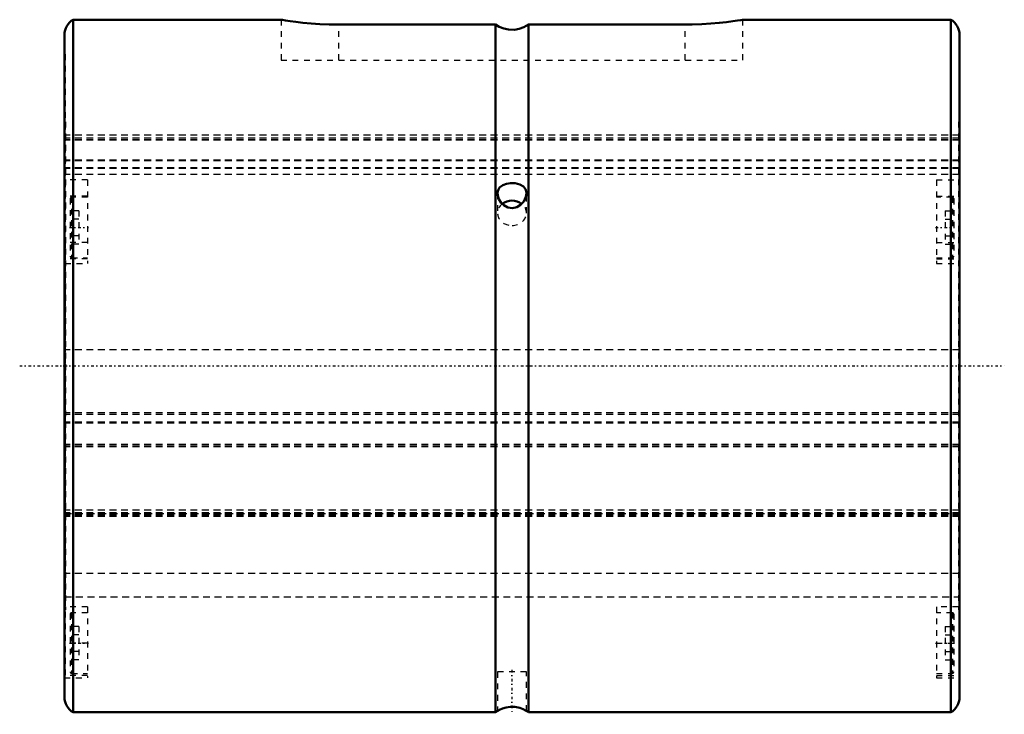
# Model space of a CAD drawing. Header units: millimetres. Extents: x -8 to 163, y -60 to 60.
import ezdxf

# ---------------------------------------------------------------- set-up
doc = ezdxf.new("R2010")
doc.units = ezdxf.units.MM
doc.linetypes.add('Center', pattern=[1.5, 0.45, -0.5, 0.05, -0.5])
doc.linetypes.add('Dashed', pattern=[2, 1, -1])
for name, color, linetype, lineweight in [('2d ConnectionPoints', 7, 'Continuous', 50), ('AM_0', 7, 'Continuous', 50), ('AM_7', 7, 'Center', 25), ('AM_9', 6, 'Dashed', 25)]:
    doc.layers.add(name, color=color, linetype=linetype, lineweight=lineweight)

# ---------------------------------------------------------------- blocks, each defined once
blk = doc.blocks.new('1_80L_cylinder_0_in_SLS80L1155_00__0')
at = {"layer": 'AM_0'}
for p, q in [((37.53, 60), (1.5, 60)), ((1.5, 60), (1.5, -60)), ((153.5, 60), (117.47, 60)), ((153.5, 60), (153.5, -60)), ((74.64, 59.16), (47.5, 59.16)), ((74.64, 59.16), (74.64, -60)), ((80.36, 59.16), (80.36, -60)), ((107.5, 59.16), (80.36, 59.16)), ((0, 57.4), (0, -57.4)), ((155, 57.4), (155, -57.4)), ((1.5, -60), (74.64, -60)), ((80.36, -60), (153.5, -60))]:
    blk.add_line(p, q, dxfattribs=at)
for points in [[(47.5, 59.16), (45.86, 59.18), (44.22, 59.25), (42.71, 59.35), (41.3, 59.48), (40.09, 59.62), (39.06, 59.76), (38.29, 59.87), (37.76, 59.96), (37.52, 60), (37.5, 60)], [(117.5, 60), (117.44, 59.99), (117.13, 59.94), (116.54, 59.85), (115.72, 59.73), (114.64, 59.59), (113.38, 59.45), (111.92, 59.33), (110.37, 59.23), (108.68, 59.17), (107.5, 59.16)], [(80.36, 59.16), (79.55, 58.69), (78.75, 58.41), (77.92, 58.27), (76.9, 58.29), (76.08, 58.46), (75.3, 58.77), (74.64, 59.16)], [(80, 29.89), (79.99, 30.05), (79.83, 30.61), (79.48, 31.07), (78.87, 31.44), (78.05, 31.65), (77.24, 31.68), (76.53, 31.57), (75.89, 31.32), (75.35, 30.9), (75.16, 30.6), (75.04, 30.27), (75, 29.88)], [(75, 29.88), (75.03, 29.57), (75.22, 28.92), (75.63, 28.28), (76.1, 27.84)], [(76.1, 27.84), (76.8, 27.47), (77.6, 27.36), (78.33, 27.52), (78.98, 27.9), (79.54, 28.51), (79.92, 29.31), (80, 29.89)], [(80, -59.77), (79.99, -59.76), (79.82, -59.67), (79.45, -59.48), (78.83, -59.24), (78.01, -59.08), (77.2, -59.06), (76.49, -59.16), (75.86, -59.35), (75.33, -59.58), (75.15, -59.68), (75.03, -59.75), (75, -59.77)]]:
    blk.add_lwpolyline(points, dxfattribs=at)
for centre, radius, start, end in [((3, 57.4), 3, 120, 180), ((152, 57.4), 3, 360, 60), ((3, -57.4), 3, 180, 240), ((152, -57.4), 3, 300, 0), ((77.5, -64.1), 5, 119.5565, 124.8898), ((77.5, -64.1), 5, 55.1102, 60.372)]:
    blk.add_arc(centre, radius, start, end, dxfattribs=at)
blk.add_ellipse((77.5, 26.5), major_axis=(2.5, 0), ratio=0.866025, start_param=0.83841, end_param=2.306843, dxfattribs=at)
at = {"layer": 'AM_7'}
for p, q in [((0.85, 24), (4.15, 24)), ((150.85, 24), (154.15, 24)), ((-7.75, 0), (162.75, 0)), ((0.85, -48), (4.15, -48)), ((150.85, -48), (154.15, -48)), ((77.5, -52.65), (77.5, -60.35))]:
    blk.add_line(p, q, dxfattribs=at)
at = {"layer": 'AM_9'}
for p, q in [((37.5, 60), (37.5, 53)), ((117.5, 53), (117.5, 60)), ((47.5, 53), (47.5, 59.16)), ((107.5, 53), (107.5, 59.16)), ((0.1, 54), (0, 54)), ((0.1, 54), (0.1, 23.2)), ((37.5, 53), (117.5, 53)), ((155, 54), (154.9, 54)), ((154.9, 54), (154.9, 23.2)), ((0.2, 42.3), (0.1, 42.3)), ((0.2, 41.55), (0.1, 41.55)), ((0.2, 42.3), (0.2, -42.23)), ((154.9, 42.3), (154.8, 42.3)), ((154.8, 42.3), (154.8, -42.23)), ((154.8, 41.55), (154.9, 41.55)), ((154.8, 40), (0.2, 40)), ((154.8, 39.45), (0.2, 39.45)), ((154.8, 39.21), (0.2, 39.21)), ((154.8, 39.1), (0.2, 39.1)), ((0.2, 36.43), (0.1, 36.43)), ((154.8, 36.43), (154.9, 36.43)), ((0.2, 35.41), (0.1, 35.41)), ((154.8, 35.65), (0.2, 35.65)), ((154.8, 35.54), (0.2, 35.54)), ((154.8, 34.34), (0.2, 34.34)), ((154.8, 34.22), (0.2, 34.22)), ((154.8, 35.41), (154.9, 35.41)), ((154.8, 33.17), (0.2, 33.17)), ((4, 32.23), (0.1, 32.23)), ((4, 32.23), (4, 17.75)), ((151, 32.23), (151, 17.75)), ((151, 32.23), (154.9, 32.23)), ((4, 29.41), (0.1, 29.41)), ((1, 29), (1, 19)), ((4, 29.25), (1.25, 29.25)), ((1.25, 29.25), (1.25, 18.75)), ((75, 29.88), (75, 26.5)), ((80, 26.5), (80, 29.88)), ((151, 29.41), (154.9, 29.41)), ((153.75, 29.25), (151, 29.25)), ((153.75, 29.25), (153.75, 18.75)), ((154, 29), (154, 19)), ((76.44, 27.62), (75.83, 28.07)), ((2.5, 26.89), (1, 26.89)), ((2.5, 26.89), (2.5, 21.11)), ((152.5, 26.89), (154, 26.89)), ((152.5, 26.89), (152.5, 21.11)), ((2.5, 25.44), (1, 25.44)), ((152.5, 25.44), (154, 25.44)), ((0.1, 23.2), (0.2, 23.2)), ((2.5, 22.56), (1, 22.56)), ((152.5, 22.56), (154, 22.56)), ((154.8, 23.2), (154.9, 23.2)), ((0.1, 21.41), (0.1, -53.64)), ((4, 21.41), (0.1, 21.41)), ((2.5, 21.11), (1, 21.11)), ((151, 21.41), (154.9, 21.41)), ((152.5, 21.11), (154, 21.11)), ((154.9, 21.41), (154.9, -53.64)), ((0.2, 19.03), (0.1, 19.03)), ((154.8, 19.03), (154.9, 19.03)), ((4, 18.59), (0.1, 18.59)), ((0.1, 17.75), (4, 17.75)), ((1.25, 18.75), (4, 18.75)), ((151, 18.75), (153.75, 18.75)), ((151, 18.59), (154.9, 18.59)), ((151, 17.75), (154.9, 17.75)), ((0.2, 2.34), (0.1, 2.34)), ((154.8, 2.78), (0.2, 2.78)), ((154.8, 2.34), (154.9, 2.34)), ((0.2, -8.26), (0.1, -8.26)), ((154.8, -8.13), (0.2, -8.13)), ((154.8, -8.38), (0.2, -8.38)), ((154.8, -8.26), (154.9, -8.26)), ((154.8, -9.71), (0.2, -9.71)), ((154.8, -9.88), (0.2, -9.88)), ((154.8, -13.62), (0.2, -13.62)), ((0.2, -13.93), (0.1, -13.93)), ((154.8, -13.69), (0.2, -13.69)), ((154.8, -13.99), (0.2, -13.99)), ((154.8, -13.93), (154.9, -13.93)), ((154.8, -24.97), (0.2, -24.97)), ((154.8, -25.46), (0.2, -25.46)), ((154.8, -25.48), (0.2, -25.48)), ((154.8, -25.53), (0.2, -25.53)), ((0.2, -25.54), (154.8, -25.54)), ((154.8, -25.77), (0.2, -25.77)), ((154.8, -25.83), (0.2, -25.83)), ((154.8, -25.96), (0.2, -25.96)), ((154.8, -26.09), (0.2, -26.09)), ((0.2, -27.63), (0.1, -27.63)), ((0.2, -28.17), (0.1, -28.17)), ((154.8, -27.63), (154.9, -27.63)), ((154.8, -28.17), (154.9, -28.17)), ((154.8, -35.95), (0.2, -35.95)), ((0.2, -37.74), (0.1, -37.74)), ((154.8, -37.74), (154.9, -37.74)), ((0.2, -40), (154.8, -40)), ((0.2, -42.23), (0.1, -42.23)), ((4, -41.75), (0.2, -41.75)), ((4, -41.75), (4, -54)), ((154.8, -41.75), (151, -41.75)), ((151, -41.75), (151, -54)), ((154.8, -42.23), (154.9, -42.23)), ((1, -43), (1, -53)), ((4, -42.75), (1.25, -42.75)), ((1.25, -42.75), (1.25, -53.25)), ((153.75, -42.75), (151, -42.75)), ((153.75, -42.75), (153.75, -53.25)), ((154, -43), (154, -53)), ((2.5, -45.11), (1, -45.11)), ((2.5, -45.11), (2.5, -50.89)), ((152.5, -45.11), (154, -45.11)), ((152.5, -45.11), (152.5, -50.89)), ((2.5, -46.56), (1, -46.56)), ((152.5, -46.56), (154, -46.56)), ((4, -48), (0.1, -48)), ((2.5, -49.44), (1, -49.44)), ((151, -48), (154.9, -48)), ((152.5, -49.44), (154, -49.44)), ((2.5, -50.89), (1, -50.89)), ((152.5, -50.89), (154, -50.89)), ((0, -54), (4, -54)), ((4, -53.64), (0.1, -53.64)), ((1.25, -53.25), (4, -53.25)), ((75, -53), (75, -59.75)), ((80, -53), (75, -53)), ((80, -59.75), (80, -53)), ((151, -53.25), (153.75, -53.25)), ((151, -53.64), (154.9, -53.64)), ((151, -54), (155, -54))]:
    blk.add_line(p, q, dxfattribs=at)
blk.add_lwpolyline([(75.02, 29.61), (75.01, 29.68), (75, 29.88)], dxfattribs=at)
for centre, start, end in [((1.25, 29), 90, 180), ((153.75, 29), 0, 90), ((1.25, 19), 180, 270), ((153.75, 19), 270, 360), ((1.25, -43), 90, 180), ((153.75, -43), 0, 90), ((1.25, -53), 180, 270), ((153.75, -53), 270, 360)]:
    blk.add_arc(centre, 0.25, start, end, dxfattribs=at)
for start_param, end_param in [(2.306843, 4.712389), (0, 0.83841), (4.712389, 6.283185)]:
    blk.add_ellipse((77.5, 26.5), major_axis=(2.5, 0), ratio=0.866025, start_param=start_param, end_param=end_param, dxfattribs=at)
blk = doc.blocks.new('2_80_L155__0_in_SLS80L1155_00__0')
at = {"layer": 'AM_9'}
for p, q in [((155, 40), (0, 40)), ((155, 39.45), (0, 39.45)), ((155, 39.21), (0, 39.21)), ((155, 39.1), (0, 39.1)), ((155, 35.65), (0, 35.65)), ((155, 35.54), (0, 35.54)), ((155, 34.34), (0, 34.34)), ((155, 34.22), (0, 34.22)), ((155, 33.17), (0, 33.17)), ((155, 2.78), (0, 2.78)), ((155, -8.13), (0, -8.13)), ((155, -8.38), (0, -8.38)), ((155, -9.71), (0, -9.71)), ((155, -9.88), (0, -9.88)), ((155, -13.62), (0, -13.62)), ((155, -13.69), (0, -13.69)), ((155, -13.99), (0, -13.99)), ((155, -24.97), (0, -24.97)), ((155, -25.46), (0, -25.46)), ((155, -25.48), (0, -25.48)), ((155, -25.53), (0, -25.53)), ((0, -25.54), (155, -25.54)), ((155, -25.77), (0, -25.77)), ((155, -25.83), (0, -25.83)), ((155, -25.96), (0, -25.96)), ((155, -26.09), (0, -26.09)), ((155, -35.95), (0, -35.95)), ((0, -40), (155, -40))]:
    blk.add_line(p, q, dxfattribs=at)

msp = doc.modelspace()

# ---------------------------------------------------------------- linework, layer by layer
at = {"layer": '2d ConnectionPoints'}
msp.add_point((0, 0), dxfattribs=at)

# ---------------------------------------------------------------- block references
for name in ['1_80L_cylinder_0_in_SLS80L1155_00__0', '2_80_L155__0_in_SLS80L1155_00__0']:
    msp.add_blockref(name, (0, 0))

doc.saveas('drawing.dxf')
